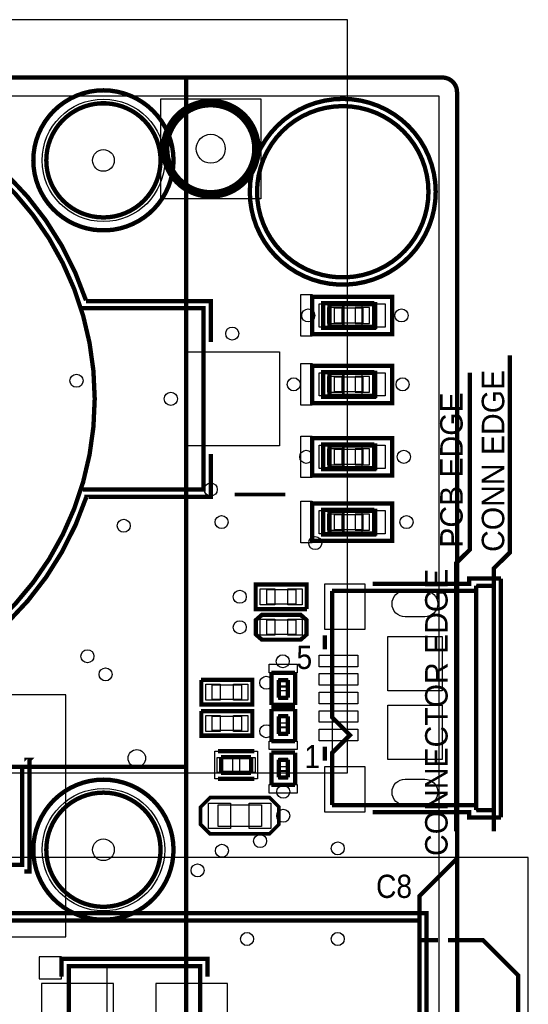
# Model space of a CAD drawing. Extents: x 6 to 156, y -6 to 136.
# Tile 32 of 32: x 122 to 140, y 98 to 132. Entities that reach past the tile are written whole.
import ezdxf

# ---------------------------------------------------------------- set-up
doc = ezdxf.new("R2010")
doc.units = 0
for name, color, linetype in [('BG_OUTLINE', 134, 'CONTINUOUS'), ('PG_ASSEMBLY_BOTTOM', 1, 'CONTINUOUS'), ('PG_ASSEMBLY_TOP', 1, 'CONTINUOUS'), ('PG_PLACE_BOUND_BOTTOM', 152, 'CONTINUOUS'), ('PG_PLACE_BOUND_TOP', 152, 'CONTINUOUS'), ('PG_SILKSCREEN_BOTTOM', 204, 'CONTINUOUS'), ('PG_SILKSCREEN_TOP', 45, 'CONTINUOUS'), ('PIN_BOTTOM', 5, 'CONTINUOUS'), ('PIN_TOP', 1, 'CONTINUOUS'), ('RKI_ALL', 174, 'CONTINUOUS'), ('VC_BOTTOM', 5, 'CONTINUOUS'), ('VC_TOP', 1, 'CONTINUOUS')]:
    doc.layers.add(name, color=color, linetype=linetype)

msp = doc.modelspace()

# ---------------------------------------------------------------- linework, layer by layer
at = {"layer": 'BG_OUTLINE', "const_width": 0.1524}
msp.add_lwpolyline([(137.050018, 11.925808), (137.050018, 129.542032, 0.414184), (136.542018, 130.050032), (7.558024, 130.050032, 0.414214), (7.050024, 129.542032), (7.050024, 0.558038, 0.414233), (7.558024, 0.050038)], format="xyb", dxfattribs=at)
at = {"layer": 'PG_ASSEMBLY_BOTTOM', "const_width": 0.1524}
for points in [[(127.571246, 130.050032), (97.32137, 130.050032), (97.07118, 129.800096), (89.671144, 129.800096)], [(97.571306, 130.050032), (127.571246, 130.050032), (127.571246, 82.300064), (97.571306, 82.300064), (97.571306, 130.050032)], [(127.571246, 105.899966), (97.171256, 105.899966), (96.771206, 105.499916), (89.271348, 105.499916)], [(123.462034, 98.91903), (128.061974, 98.91903), (128.061974, 95.999046), (123.462034, 95.999046), (123.462034, 98.91903)]]:
    msp.add_lwpolyline(points, dxfattribs=at)
for points in [[(126.671324, 127.14986, 1), (122.671332, 127.150114, 1), (126.671324, 127.14986)], [(129.953004, 127.558038, 0.999983), (126.905004, 127.558038, 1.000017), (129.953004, 127.558038)], [(126.671324, 103.000048, 0.999975), (122.671332, 103.000048, 1.000025), (126.671324, 103.000048)]]:
    msp.add_lwpolyline(points, format="xyb", dxfattribs=at)
at = {"layer": 'PG_ASSEMBLY_BOTTOM'}
for points in [[(134.093204, 121.335038), (132.416804, 121.335038), (132.416804, 122.097038), (134.093204, 122.097038)], [(134.093204, 118.922038), (132.416804, 118.922038), (132.416804, 119.684038), (134.093204, 119.684038)], [(134.093204, 116.382038), (132.416804, 116.382038), (132.416804, 117.144038), (134.093204, 117.144038)], [(134.093204, 114.096038), (132.416804, 114.096038), (132.416804, 114.858038), (134.093204, 114.858038)], [(123.462034, 95.98914), (123.462034, 98.928936), (124.791978, 98.928936), (124.791978, 95.98914)]]:
    msp.add_lwpolyline(points, close=True, dxfattribs=at)
at = {"layer": 'PG_ASSEMBLY_TOP', "const_width": 0.1524}
for points in [[(124.367036, 118.795038, 0.414214), (113.697004, 129.46507), (106.93273, 129.46507), (106.924348, 129.456688, 0.548875), (106.924348, 108.127292)], [(129.953004, 127.558038, 0.999983), (126.905004, 127.558038, 1.000017), (129.953004, 127.558038)], [(136.05002, 126.05004, 0.999992), (130.050032, 126.05004, 1.000008), (136.05002, 126.05004)], [(106.92384, 108.125006), (113.697004, 108.125006, 0.414214), (124.367036, 118.795038)]]:
    msp.add_lwpolyline(points, format="xyb", dxfattribs=at)
at = {"layer": 'PG_ASSEMBLY_TOP'}
for points, const_width in [([(132.581904, 121.315988), (134.182104, 121.315988), (134.182104, 122.116088), (132.581904, 122.116088), (132.581904, 121.315988)], 0.1524), ([(123.897136, 121.969784), (123.89739, 121.970038), (128.177036, 121.970038), (128.177036, 115.620038), (123.903486, 115.620038), (123.90247, 115.619022)], 0.1524), ([(137.724896, 112.245394), (138.335004, 112.245394), (138.335004, 112.850422), (138.8999, 113.415318), (138.8999, 120.315482)], 0.1524), ([(132.581904, 118.902988), (134.182104, 118.902988), (134.182104, 119.703088), (132.581904, 119.703088), (132.581904, 118.902988)], 0.1524), ([(137.499852, 119.71528), (137.499852, 113.515394), (137.024872, 113.040414), (137.024872, 103.640382)], 0.1524), ([(132.581904, 116.362988), (134.182104, 116.362988), (134.182104, 117.163088), (132.581904, 117.163088), (132.581904, 116.362988)], 0.1524), ([(131.03987, 115.44554), (129.26187, 115.44554)], 0.127), ([(132.581904, 114.076988), (134.182104, 114.076988), (134.182104, 114.877088), (132.581904, 114.877088), (132.581904, 114.076988)], 0.1524), ([(135.735314, 100.525326), (135.735314, 101.376226), (137.050018, 102.69093), (137.050018, 113.93551)], 0.1524), ([(132.674868, 112.065308), (137.724896, 112.065308)], 0.1524), ([(132.674868, 104.56545), (132.674868, 106.39044), (133.299962, 107.01528), (132.674868, 107.640374), (132.674868, 112.065308)], 0.1524), ([(137.724896, 112.245394), (137.724896, 104.385364)], 0.1524), ([(138.335004, 104.385364), (138.335004, 112.245394)], 0.1524), ([(131.129024, 108.944918), (130.808984, 108.944918)], 0.1524), ([(130.808984, 108.944918), (130.808984, 108.324904)], 0.1524), ([(131.129024, 108.324904), (131.129024, 108.944918)], 0.1524), ([(130.808984, 108.324904), (131.129024, 108.324904)], 0.1524), ([(131.129024, 107.674918), (130.808984, 107.674918)], 0.1524), ([(130.808984, 107.674918), (130.808984, 107.054904)], 0.1524), ([(131.129024, 107.054904), (131.129024, 107.674918)], 0.1524), ([(130.808984, 107.054904), (131.129024, 107.054904)], 0.1524), ([(128.792986, 105.692956), (128.792986, 106.24312)], 0.1524), ([(128.792986, 106.24312), (129.843022, 106.24312)], 0.1524), ([(129.843022, 106.24312), (129.843022, 105.692956)], 0.1524), ([(115.475004, 105.905046), (121.825004, 105.905046), (121.825004, 102.47503), (115.475004, 102.47503), (115.475004, 105.905046)], 0.1524), ([(131.129024, 106.150918), (130.808984, 106.150918)], 0.1524), ([(130.808984, 106.150918), (130.808984, 105.530904)], 0.1524), ([(131.129024, 105.530904), (131.129024, 106.150918)], 0.1524), ([(129.843022, 105.692956), (128.792986, 105.692956)], 0.1524), ([(130.808984, 105.530904), (131.129024, 105.530904)], 0.1524), ([(137.724896, 104.56545), (132.674868, 104.56545)], 0.1524), ([(138.335004, 103.640382), (138.335004, 104.385364), (137.724896, 104.385364)], 0.1524), ([(135.735314, 83.325208), (135.735314, 100.525326), (110.235238, 100.525326), (110.235238, 83.325208), (135.735314, 83.325208), (135.735314, 82.183478)], 0.1524), ([(136.3853, 99.825302), (135.735314, 99.825302)], 0.1524), ([(139.185396, 97.035366), (139.185396, 98.60534), (137.96518, 99.825302), (136.735312, 99.825302)], 0.1524)]:
    msp.add_lwpolyline(points, dxfattribs=dict(at, const_width=const_width))
for points in [[(132.589778, 121.30532), (132.589778, 122.116088), (133.085332, 122.116088), (133.085332, 121.30532)], [(132.589778, 118.89232), (132.589778, 119.703088), (133.085332, 119.703088), (133.085332, 118.89232)], [(132.589778, 116.35232), (132.589778, 117.163088), (133.085332, 117.163088), (133.085332, 116.35232)], [(132.589778, 114.06632), (132.589778, 114.877088), (133.085332, 114.877088), (133.085332, 114.06632)], [(131.735068, 112.241076), (131.735068, 111.479076), (130.058668, 111.479076), (130.058668, 112.241076)], [(131.557268, 111.174276), (130.236468, 111.174276), (130.058668, 111.018828), (130.058668, 110.570264), (130.236468, 110.412276), (131.557268, 110.412276), (131.735068, 110.564676), (131.735068, 111.021876)], [(128.153668, 108.136944), (128.153668, 108.898944), (129.830068, 108.898944), (129.830068, 108.136944)], [(130.808984, 108.735114), (131.129024, 108.735114), (131.129024, 108.944918), (130.808984, 108.944918)], [(128.153668, 107.044744), (128.153668, 107.806744), (129.830068, 107.806744), (129.830068, 107.044744)], [(131.129024, 107.264962), (130.808984, 107.264962), (130.808984, 107.054904), (131.129024, 107.054904)], [(131.129024, 105.740962), (130.808984, 105.740962), (130.808984, 105.530904), (131.129024, 105.530904)], [(128.124204, 103.834438), (128.403604, 103.555038), (130.486404, 103.555038), (130.765804, 103.834438), (130.842004, 103.910638), (130.842004, 104.469438), (130.664204, 104.647238), (130.486404, 104.825038), (128.403604, 104.825038), (128.225804, 104.647238), (128.048004, 104.469438), (128.048004, 103.910638)]]:
    msp.add_lwpolyline(points, close=True, dxfattribs=at)
at = {"layer": 'PG_PLACE_BOUND_BOTTOM'}
for points in [[(127.521208, 82.300064), (127.571246, 82.300064), (127.571246, 83.199986), (127.571246, 130.050032), (97.571306, 130.050032), (97.571306, 83.199986), (97.571306, 82.300064), (97.621344, 82.300064)], [(130.181604, 125.805438), (126.676404, 125.805438), (126.676404, 129.310638), (130.181604, 129.310638)], [(133.763004, 121.462038), (133.763004, 121.970038), (132.747004, 121.970038), (132.747004, 121.462038)], [(133.763004, 119.049038), (133.763004, 119.557038), (132.747004, 119.557038), (132.747004, 119.049038)], [(133.763004, 116.509038), (133.763004, 117.017038), (132.747004, 117.017038), (132.747004, 116.509038)], [(133.763004, 114.223038), (133.763004, 114.731038), (132.747004, 114.731038), (132.747004, 114.223038)], [(123.462034, 98.91903), (128.061974, 98.91903), (128.061974, 95.999046), (123.462034, 95.999046)]]:
    msp.add_lwpolyline(points, close=True, dxfattribs=at)
for points in [[(126.671324, 127.14986, 1), (122.67123, 127.150114, 1)], [(136.05002, 126.05004, 1), (130.049981, 126.049989, 1)], [(126.671324, 103.000048, 1), (122.67123, 102.999946, 1)]]:
    msp.add_lwpolyline(points, format="xyb", close=True, dxfattribs=at)
at = {"layer": 'PG_PLACE_BOUND_TOP'}
for points in [[(93.8149, 132.077968), (93.8149, 105.695496), (133.212332, 105.695496), (133.212332, 132.077968)], [(126.676404, 125.805438), (126.676404, 129.310638), (130.181604, 129.310638), (130.181604, 125.805438)], [(132.581904, 121.315988), (132.581904, 122.116088), (134.182104, 122.116088), (134.182104, 121.315988)], [(132.581904, 118.902988), (132.581904, 119.703088), (134.182104, 119.703088), (134.182104, 118.902988)], [(132.581904, 116.362988), (132.581904, 117.163088), (134.182104, 117.163088), (134.182104, 116.362988)], [(132.581904, 114.076988), (132.581904, 114.877088), (134.182104, 114.877088), (134.182104, 114.076988)], [(131.404868, 112.114076), (131.404868, 111.606076), (130.388868, 111.606076), (130.388868, 112.114076)], [(137.724896, 104.385364), (138.335004, 104.385364), (138.335004, 112.245394), (137.724896, 112.245394)], [(132.674868, 104.56545), (137.724896, 104.56545), (137.724896, 112.065308), (132.674868, 112.065308)], [(131.404868, 111.047276), (131.404868, 110.539276), (130.388868, 110.539276), (130.388868, 111.047276)], [(128.483868, 108.263944), (128.483868, 108.771944), (129.499868, 108.771944), (129.499868, 108.263944)], [(130.808984, 108.324904), (131.129024, 108.324904), (131.129024, 108.944918), (130.808984, 108.944918)], [(113.98504, 99.949), (123.35002, 99.949), (123.35002, 108.431076), (113.98504, 108.431076)], [(128.483868, 107.171744), (128.483868, 107.679744), (129.499868, 107.679744), (129.499868, 107.171744)], [(131.129024, 107.674918), (130.808984, 107.674918), (130.808984, 107.054904), (131.129024, 107.054904)], [(130.068066, 106.448098), (130.068066, 105.487978), (128.567942, 105.487978), (128.567942, 106.448098)], [(131.129024, 106.150918), (130.808984, 106.150918), (130.808984, 105.530904), (131.129024, 105.530904)], [(128.683004, 103.809038), (128.683004, 104.571038), (130.207004, 104.571038), (130.207004, 103.809038)], [(139.545314, 81.025238), (139.545314, 102.72522), (107.785408, 102.72522), (107.785408, 81.025238)]]:
    msp.add_lwpolyline(points, close=True, dxfattribs=at)
msp.add_lwpolyline([(136.05002, 126.05004, 1), (130.049981, 126.049989, 1)], format="xyb", close=True, dxfattribs=at)
at = {"layer": 'PG_SILKSCREEN_BOTTOM', "const_width": 0.1524}
for points in [[(127.125222, 127.14986, -1), (122.217434, 127.150114, -1), (127.125222, 127.14986)], [(130.105404, 127.558038, 0.717136), (127.097536, 128.576578)], [(127.25273, 126.36373, 0.665419), (130.105404, 127.558038)], [(127.125222, 103.000048, -1.000021), (122.217434, 103.000048, -0.999979), (127.125222, 103.000048)]]:
    msp.add_lwpolyline(points, format="xyb", dxfattribs=at)
at = {"layer": 'PG_SILKSCREEN_BOTTOM'}
for points, const_width in [([(134.156704, 122.160538), (132.353304, 122.160538), (132.353304, 121.271538), (134.156704, 121.271538), (134.156704, 122.147838)], 0.127), ([(134.156704, 119.747538), (132.353304, 119.747538), (132.353304, 118.858538), (134.156704, 118.858538), (134.156704, 119.734838)], 0.127), ([(134.156704, 117.207538), (132.353304, 117.207538), (132.353304, 116.318538), (134.156704, 116.318538), (134.156704, 117.194838)], 0.127), ([(134.156704, 114.921538), (132.353304, 114.921538), (132.353304, 114.032538), (134.156704, 114.032538), (134.156704, 114.908838)], 0.127), ([(128.317498, 98.553016), (128.317498, 99.173792), (123.208796, 99.173792), (123.208796, 98.553016)], 0.1524)]:
    msp.add_lwpolyline(points, dxfattribs=dict(at, const_width=const_width))
msp.add_lwpolyline([(123.201938, 99.248976), (122.421904, 99.248976), (122.421904, 98.479102), (123.201938, 98.479102)], close=True, dxfattribs=at)
at = {"layer": 'PG_SILKSCREEN_TOP', "const_width": 0.1524}
for points in [[(124.061728, 122.243596, 0.322998), (113.697004, 129.71907), (106.871262, 129.71907), (106.86796, 129.72161, 0.189211), (101.294946, 122.238516), (101.283262, 122.226832), (99.22129, 122.226832), (99.220528, 122.227848), (98.96602, 122.227848), (98.96602, 120.641364)], [(136.30402, 126.05004, -1.000008), (129.796032, 126.05004, -0.999992), (136.30402, 126.05004)], [(130.105404, 127.558038, 0.999985), (126.752604, 127.558038, 1.000015), (130.105404, 127.558038)], [(128.173988, 115.367308), (124.075698, 115.367308), (124.075698, 115.361974, -0.323188), (113.697004, 107.871006), (106.849672, 107.871006)]]:
    msp.add_lwpolyline(points, format="xyb", dxfattribs=at)
at = {"layer": 'PG_SILKSCREEN_TOP'}
for points, const_width in [([(128.427734, 121.954798), (128.427734, 120.78081), (128.427734, 122.222006), (128.179322, 122.222006), (128.179068, 122.221752), (124.061728, 122.221752)], 0.1524), ([(134.77494, 121.061988), (134.77494, 122.370088), (131.982464, 122.370088), (131.982464, 121.061988), (134.77494, 121.061988)], 0.1524), ([(134.77494, 118.648988), (134.77494, 119.957088), (131.982464, 119.957088), (131.982464, 118.648988), (134.77494, 118.648988)], 0.1524), ([(134.77494, 116.108988), (134.77494, 117.417088), (131.982464, 117.417088), (131.982464, 116.108988), (134.77494, 116.108988)], 0.1524), ([(128.173988, 115.367308), (128.427988, 115.367308), (128.427988, 116.865146)], 0.1524), ([(131.03987, 115.44554), (129.26187, 115.44554)], 0.127), ([(134.77494, 113.822988), (134.77494, 115.131088), (131.982464, 115.131088), (131.982464, 113.822988), (134.77494, 113.822988)], 0.1524), ([(138.589004, 112.499394), (137.470896, 112.499394), (137.470896, 112.319308), (134.100062, 112.319308)], 0.1524), ([(138.589004, 112.499394), (138.589004, 104.131364)], 0.1524), ([(131.798568, 111.415576), (129.995168, 111.415576), (129.995168, 112.304576), (131.798568, 112.304576), (131.798568, 111.428276)], 0.127), ([(131.582668, 110.348776), (130.211068, 110.348776), (129.995168, 110.539276), (129.995168, 111.047276), (130.211068, 111.237776), (131.582668, 111.237776), (131.798568, 111.047276), (131.798568, 110.539276), (131.582668, 110.348776)], 0.127), ([(132.420868, 110.5154), (132.420868, 110.015528)], 0.1524), ([(128.090168, 108.962444), (129.893568, 108.962444), (129.893568, 108.073444), (128.090168, 108.073444), (128.090168, 108.949744)], 0.127), ([(130.554984, 109.198918), (131.383024, 109.198918)], 0.1524), ([(130.554984, 108.070904), (130.554984, 109.198918)], 0.1524), ([(131.383024, 109.198918), (131.383024, 108.070904)], 0.1524), ([(131.383024, 108.070904), (130.554984, 108.070904)], 0.1524), ([(130.554984, 106.800904), (130.554984, 107.928918)], 0.1524), ([(130.554984, 107.928918), (131.383024, 107.928918)], 0.1524), ([(131.383024, 107.928918), (131.383024, 106.800904)], 0.1524), ([(128.090168, 107.870244), (129.893568, 107.870244), (129.893568, 106.981244), (128.090168, 106.981244), (128.090168, 107.857544)], 0.127), ([(131.383024, 106.800904), (130.554984, 106.800904)], 0.1524), ([(132.420868, 106.115358), (132.420868, 106.615484)], 0.1524), ([(128.677924, 106.448098), (129.958084, 106.448098)], 0.1524), ([(130.554984, 105.276904), (130.554984, 106.404918)], 0.1524), ([(130.554984, 106.404918), (131.383024, 106.404918)], 0.1524), ([(131.383024, 106.404918), (131.383024, 105.276904)], 0.1524), ([(121.903236, 106.14914), (122.079512, 106.14914), (122.079004, 106.148632), (122.079004, 102.236016), (121.900696, 102.236016)], 0.1524), ([(128.677924, 105.487978), (129.958084, 105.487978)], 0.1524), ([(131.383024, 105.276904), (130.554984, 105.276904)], 0.1524), ([(128.073404, 104.494838), (128.403604, 104.825038), (130.486404, 104.825038), (130.816604, 104.494838), (130.816604, 103.885238), (130.486404, 103.555038), (128.403604, 103.555038), (128.073404, 103.885238), (128.073404, 104.494838)], 0.127), ([(134.100062, 104.31145), (137.470896, 104.31145), (137.470896, 104.131364), (138.589004, 104.131364)], 0.1524), ([(109.980984, 96.672654), (109.980984, 100.77958), (135.986774, 100.77958), (135.986774, 96.672654)], 0.1524)]:
    msp.add_lwpolyline(points, dxfattribs=dict(at, const_width=const_width))
for points in [[(131.58724, 120.986804), (131.58724, 122.446034), (131.983226, 122.446034), (131.983226, 120.986804)], [(131.58724, 118.573804), (131.58724, 120.033034), (131.983226, 120.033034), (131.983226, 118.573804)], [(131.58724, 116.033804), (131.58724, 117.493034), (131.983226, 117.493034), (131.983226, 116.033804)], [(131.58724, 113.747804), (131.58724, 115.207034), (131.983226, 115.207034), (131.983226, 113.747804)], [(131.45897, 109.195108), (130.479038, 109.195108), (130.479038, 109.495082), (131.45897, 109.495082)], [(130.479038, 106.804968), (131.45897, 106.804968), (131.45897, 106.504994), (130.479038, 106.504994)], [(130.479038, 105.280968), (131.45897, 105.280968), (131.45897, 104.980994), (130.479038, 104.980994)]]:
    msp.add_lwpolyline(points, close=True, dxfattribs=at)
at = {"layer": 'PIN_BOTTOM'}
for points in [[(133.026404, 121.436638), (133.026404, 121.995438), (132.518404, 121.995438), (132.518404, 121.436638)], [(133.991604, 121.436638), (133.991604, 121.995438), (133.483604, 121.995438), (133.483604, 121.436638)], [(133.026404, 119.023638), (133.026404, 119.582438), (132.518404, 119.582438), (132.518404, 119.023638)], [(133.991604, 119.023638), (133.991604, 119.582438), (133.483604, 119.582438), (133.483604, 119.023638)], [(133.026404, 116.483638), (133.026404, 117.042438), (132.518404, 117.042438), (132.518404, 116.483638)], [(133.991604, 116.483638), (133.991604, 117.042438), (133.483604, 117.042438), (133.483604, 116.483638)], [(133.026404, 114.197638), (133.026404, 114.756438), (132.518404, 114.756438), (132.518404, 114.197638)], [(133.991604, 114.197638), (133.991604, 114.756438), (133.483604, 114.756438), (133.483604, 114.197638)], [(122.504708, 98.309938), (122.504708, 96.608138), (125.019308, 96.608138), (125.019308, 98.309938)], [(126.5047, 98.309938), (126.5047, 96.608138), (129.0193, 96.608138), (129.0193, 98.309938)]]:
    msp.add_lwpolyline(points, close=True, dxfattribs=at)
for points in [[(135.23214, 112.072674), (135.91794, 112.072674, -1), (135.91794, 111.158274), (135.23214, 111.158274, -1)], [(135.23214, 105.472738), (135.91794, 105.472738, -1), (135.91794, 104.558338), (135.23214, 104.558338, -1)]]:
    msp.add_lwpolyline(points, format="xyb", close=True, dxfattribs=at)
for centre, radius in [((124.671328, 127.14986), 2.1463), ((133.050026, 126.05004), 2.9972), ((128.429004, 127.558038), 0.508), ((124.671328, 127.14986), 0.381), ((124.671328, 103.000048), 2.1463), ((124.671328, 102.999794), 0.381)]:
    msp.add_circle(centre, radius, dxfattribs=at)
at = {"layer": 'PIN_TOP'}
for points in [[(132.225542, 121.309638), (132.225542, 122.122438), (133.038342, 122.122438), (133.038342, 121.309638)], [(133.725666, 121.309638), (133.725666, 122.122438), (134.538466, 122.122438), (134.538466, 121.309638)], [(127.531114, 117.144038), (127.531114, 120.446038), (130.833114, 120.446038), (130.833114, 117.144038)], [(132.225542, 118.896638), (132.225542, 119.709438), (133.038342, 119.709438), (133.038342, 118.896638)], [(133.725666, 118.896638), (133.725666, 119.709438), (134.538466, 119.709438), (134.538466, 118.896638)], [(132.225542, 116.356638), (132.225542, 117.169438), (133.038342, 117.169438), (133.038342, 116.356638)], [(133.725666, 116.356638), (133.725666, 117.169438), (134.538466, 117.169438), (134.538466, 116.356638)], [(132.225542, 114.070638), (132.225542, 114.883438), (133.038342, 114.883438), (133.038342, 114.070638)], [(133.725666, 114.070638), (133.725666, 114.883438), (134.538466, 114.883438), (134.538466, 114.070638)], [(130.668268, 112.139476), (130.668268, 111.580676), (130.160268, 111.580676), (130.160268, 112.139476)], [(131.633468, 112.139476), (131.633468, 111.580676), (131.125468, 111.580676), (131.125468, 112.139476)], [(133.823456, 110.715298), (132.426456, 110.715298), (132.426456, 112.315498), (133.823456, 112.315498)], [(130.668268, 111.072676), (130.668268, 110.513876), (130.160268, 110.513876), (130.160268, 111.072676)], [(131.633468, 111.072676), (131.633468, 110.513876), (131.125468, 110.513876), (131.125468, 111.072676)], [(136.52754, 108.562902), (134.62254, 108.562902), (134.62254, 110.467902), (136.52754, 110.467902)], [(133.573012, 109.412278), (132.226812, 109.412278), (132.226812, 109.818678), (133.573012, 109.818678)], [(130.816604, 109.002322), (131.121404, 109.002322), (131.121404, 108.697522), (130.816604, 108.697522)], [(133.573012, 108.762292), (132.226812, 108.762292), (132.226812, 109.168692), (133.573012, 109.168692)], [(128.255268, 108.238544), (128.255268, 108.797344), (128.763268, 108.797344), (128.763268, 108.238544)], [(129.220468, 108.238544), (129.220468, 108.797344), (129.728468, 108.797344), (129.728468, 108.238544)], [(130.816604, 108.572554), (131.121404, 108.572554), (131.121404, 108.267754), (130.816604, 108.267754)], [(133.573012, 108.112306), (132.226812, 108.112306), (132.226812, 108.518706), (133.573012, 108.518706)], [(136.52754, 106.16311), (134.62254, 106.16311), (134.62254, 108.06811), (136.52754, 108.06811)], [(128.255268, 107.146344), (128.255268, 107.705144), (128.763268, 107.705144), (128.763268, 107.146344)], [(129.220468, 107.146344), (129.220468, 107.705144), (129.728468, 107.705144), (129.728468, 107.146344)], [(131.121404, 107.427522), (130.816604, 107.427522), (130.816604, 107.732322), (131.121404, 107.732322)], [(133.573012, 107.46232), (132.226812, 107.46232), (132.226812, 107.86872), (133.573012, 107.86872)], [(131.121404, 106.997754), (130.816604, 106.997754), (130.816604, 107.302554), (131.121404, 107.302554)], [(133.573012, 106.812334), (132.226812, 106.812334), (132.226812, 107.218734), (133.573012, 107.218734)], [(128.651254, 106.234738), (129.184654, 106.234738), (129.184654, 105.701338), (128.651254, 105.701338)], [(129.451354, 106.234738), (129.984754, 106.234738), (129.984754, 105.701338), (129.451354, 105.701338)], [(131.121404, 105.903522), (130.816604, 105.903522), (130.816604, 106.208322), (131.121404, 106.208322)], [(133.823456, 104.315514), (132.426456, 104.315514), (132.426456, 105.915714), (133.823456, 105.915714)], [(131.121404, 105.473754), (130.816604, 105.473754), (130.816604, 105.778554), (131.121404, 105.778554)], [(128.352804, 103.745538), (128.352804, 104.634538), (129.114804, 104.634538), (129.114804, 103.745538)], [(129.775204, 103.745538), (129.775204, 104.634538), (130.537204, 104.634538), (130.537204, 103.745538)]]:
    msp.add_lwpolyline(points, close=True, dxfattribs=at)
for points in [[(135.23214, 112.072674), (135.91794, 112.072674, -1), (135.91794, 111.158274), (135.23214, 111.158274, -1)], [(135.23214, 105.472738), (135.91794, 105.472738, -1), (135.91794, 104.558338), (135.23214, 104.558338, -1)]]:
    msp.add_lwpolyline(points, format="xyb", close=True, dxfattribs=at)
for centre, radius in [((133.050026, 126.05004), 2.9972), ((128.429004, 127.558038), 0.508), ((124.671328, 127.14986), 0.381), ((124.671328, 102.999794), 0.381)]:
    msp.add_circle(centre, radius, dxfattribs=at)
at = {"layer": 'RKI_ALL'}
msp.add_lwpolyline([(136.415018, 0.685038), (7.685024, 0.685038), (7.685024, 129.415032), (136.415018, 129.415032), (136.415018, 16.683482), (136.415018, 11.41349)], close=True, dxfattribs=at)
at = {"layer": 'VC_BOTTOM'}
for centre, radius in [((131.840986, 121.716038), 0.2286), ((135.105648, 121.716038), 0.2286), ((129.182114, 121.081038), 0.2286), ((123.730004, 119.430038), 0.2286), ((131.332986, 119.303038), 0.2286), ((135.144256, 119.303038), 0.2286), ((127.032004, 118.795038), 0.2286), ((131.774946, 116.763038), 0.2286), ((135.187944, 116.763038), 0.2286), ((128.429004, 115.620038), 0.2286), ((125.381004, 114.350038), 0.2286), ((128.810004, 114.477038), 0.2286), ((135.28167, 114.477038), 0.2286), ((132.088128, 113.742724), 0.2286), ((129.445004, 111.860076), 0.2286), ((129.445004, 110.793276), 0.2286), ((124.111004, 109.778038), 0.2286), ((130.94843, 109.600492), 0.2286), ((124.746004, 109.143038), 0.2286), ((130.37312, 108.849922), 0.2286), ((130.37312, 107.1499), 0.2286), ((125.840744, 106.204766), 0.3048), ((130.969004, 105.030016), 0.2286), ((130.969004, 104.190038), 0.2286), ((130.156204, 103.301038), 0.2286), ((128.82118, 102.964234), 0.2286), ((132.874004, 103.047038), 0.2286), ((127.967486, 102.276148), 0.2286), ((129.699004, 99.872038), 0.2286), ((132.874004, 99.872038), 0.2286)]:
    msp.add_circle(centre, radius, dxfattribs=at)
at = {"layer": 'VC_TOP'}
for centre, radius in [((131.840986, 121.716038), 0.2286), ((135.105648, 121.716038), 0.2286), ((129.182114, 121.081038), 0.2286), ((123.730004, 119.430038), 0.2286), ((131.332986, 119.303038), 0.2286), ((135.144256, 119.303038), 0.2286), ((127.032004, 118.795038), 0.2286), ((131.774946, 116.763038), 0.2286), ((135.187944, 116.763038), 0.2286), ((128.429004, 115.620038), 0.2286), ((125.381004, 114.350038), 0.2286), ((128.810004, 114.477038), 0.2286), ((135.28167, 114.477038), 0.2286), ((132.088128, 113.742724), 0.2286), ((129.445004, 111.860076), 0.2286), ((129.445004, 110.793276), 0.2286), ((124.111004, 109.778038), 0.2286), ((130.94843, 109.600492), 0.2286), ((124.746004, 109.143038), 0.2286), ((130.37312, 108.849922), 0.2286), ((130.37312, 107.1499), 0.2286), ((125.840744, 106.204766), 0.3048), ((130.969004, 105.030016), 0.2286), ((130.969004, 104.190038), 0.2286), ((130.156204, 103.301038), 0.2286), ((128.82118, 102.964234), 0.2286), ((132.874004, 103.047038), 0.2286), ((127.967486, 102.276148), 0.2286), ((129.699004, 99.872038), 0.2286), ((132.874004, 99.872038), 0.2286)]:
    msp.add_circle(centre, radius, dxfattribs=at)

# ---------------------------------------------------------------- texts
at = {"layer": 'PG_ASSEMBLY_TOP'}
for s, p in [('CONN EDGE', (138.703558, 113.431828)), ('PCB EDGE', (137.247376, 113.582196)), ('CONNECTOR EDGE', (136.720326, 102.77983))]:
    msp.add_text(s, height=0.7874, rotation=90, dxfattribs=at).set_placement(p)
at = {"layer": 'PG_SILKSCREEN_TOP', "width": 0.90625}
for s, p in [('5', (131.43103, 109.329982)), ('1', (131.707636, 105.860342)), ('C8', (134.216648, 101.310694))]:
    msp.add_text(s, height=0.8128, dxfattribs=at).set_placement(p)

doc.saveas('drawing.dxf')
